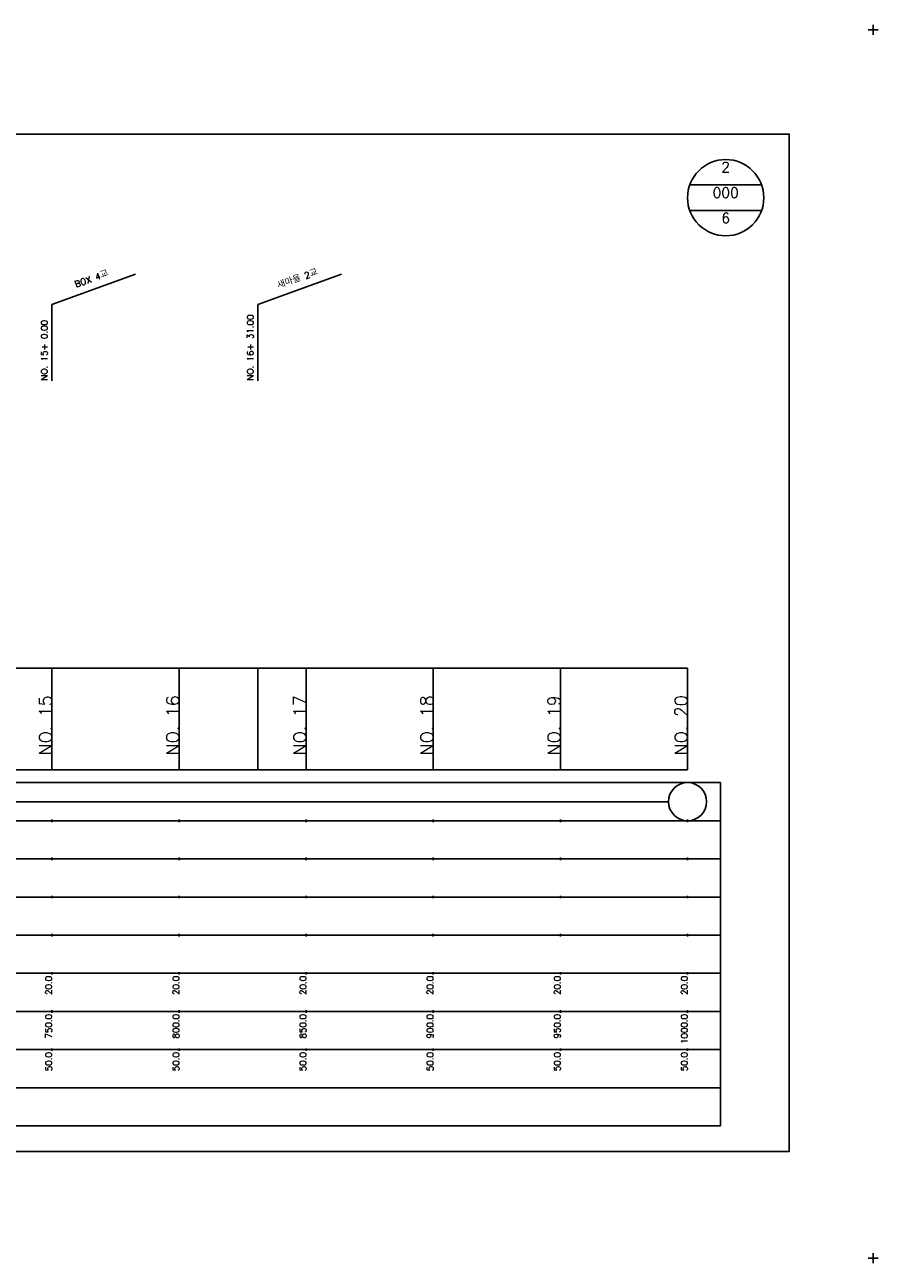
# Model space of a CAD drawing. Extents: x -2 to 685, y -2 to 968.
# Tile 4 of 4: x 349 to 685, y 481 to 968. Entities that reach past the tile are written whole.
import ezdxf
from ezdxf.enums import TextEntityAlignment as Align

# ---------------------------------------------------------------- set-up
doc = ezdxf.new("R2010")
doc.units = 0
doc.header["$LTSCALE"] = 5
for name, color, linetype in [('BOX', 5, 'CONTINUOUS'), ('DT1', 3, 'CONTINUOUS'), ('DT2', 6, 'CONTINUOUS'), ('LT1', 4, 'CONTINUOUS'), ('ST1', 7, 'CONTINUOUS')]:
    doc.layers.add(name, color=color, linetype=linetype)
doc.styles.add('GHS', font='ROMANS.shx', dxfattribs={"bigfont": 'GHS.shx'})

msp = doc.modelspace()

# ---------------------------------------------------------------- linework, layer by layer
at = {"layer": 'BOX'}
msp.add_lwpolyline([(50, 525), (650, 525), (650, 925), (50, 925), (50, 525)], dxfattribs=at)
at = {"layer": 'DT1'}
for p, q in [((360, 704.83), (360, 705.83)), ((410, 704.83), (410, 705.83)), ((460, 704.83), (460, 705.83)), ((510, 704.83), (510, 705.83)), ((560, 704.83), (560, 705.83)), ((610, 704.83), (610, 705.83))]:
    msp.add_line(p, q, dxfattribs=at)
at = {"layer": 'LT1', "linetype": 'CONTINUOUS'}
for p, q in [((360, 858), (392.89, 869.97)), ((441, 858), (473.89, 869.97)), ((360, 828), (360, 858)), ((441, 828), (441, 858))]:
    msp.add_line(p, q, dxfattribs=at)
at = {"layer": 'LT1'}
for p, q in [((360, 675), (360, 715)), ((410, 675), (410, 715)), ((441, 675), (441, 715)), ((460, 675), (460, 715)), ((510, 675), (510, 715)), ((560, 675), (560, 715)), ((610, 675), (610, 715)), ((110, 675), (610, 675)), ((360, 654.5), (360, 655.5)), ((410, 654.5), (410, 655.5)), ((460, 654.5), (460, 655.5)), ((510, 654.5), (510, 655.5)), ((560, 654.5), (560, 655.5)), ((610, 654.5), (610, 655.5)), ((360, 639.5), (360, 640.5)), ((410, 639.5), (410, 640.5)), ((460, 639.5), (460, 640.5)), ((510, 639.5), (510, 640.5)), ((560, 639.5), (560, 640.5)), ((610, 639.5), (610, 640.5)), ((360, 624.5), (360, 625.5)), ((410, 624.5), (410, 625.5)), ((460, 624.5), (460, 625.5)), ((510, 624.5), (510, 625.5)), ((560, 624.5), (560, 625.5)), ((610, 624.5), (610, 625.5)), ((360, 609.5), (360, 610.5)), ((410, 609.5), (410, 610.5)), ((460, 609.5), (460, 610.5)), ((510, 609.5), (510, 610.5)), ((560, 609.5), (560, 610.5)), ((610, 609.5), (610, 610.5)), ((360, 594.5), (360, 595.5)), ((410, 594.5), (410, 595.5)), ((460, 594.5), (460, 595.5)), ((510, 594.5), (510, 595.5)), ((560, 594.5), (560, 595.5)), ((610, 594.5), (610, 595.5)), ((360, 579.5), (360, 580.5)), ((410, 579.5), (410, 580.5)), ((460, 579.5), (460, 580.5)), ((510, 579.5), (510, 580.5)), ((560, 579.5), (560, 580.5)), ((610, 579.5), (610, 580.5)), ((360, 564.5), (360, 565.5)), ((410, 564.5), (410, 565.5)), ((460, 564.5), (460, 565.5)), ((510, 564.5), (510, 565.5)), ((560, 564.5), (560, 565.5)), ((610, 564.5), (610, 565.5))]:
    msp.add_line(p, q, dxfattribs=at)
msp.add_lwpolyline([(110, 715), (160, 715), (210, 715), (260, 715), (310, 715), (360, 715), (410, 715), (460, 715), (510, 715), (560, 715), (610, 715)], dxfattribs=at)
at = {"layer": 'ST1'}
for p, q in [((681, 966), (685, 966)), ((683, 964), (683, 968)), ((80, 670), (623, 670)), ((623, 535), (623, 670)), ((87.5, 655), (623, 655)), ((80, 640), (623, 640)), ((87.5, 625), (623, 625)), ((80, 610), (623, 610)), ((80, 595), (623, 595)), ((80, 580), (623, 580)), ((80, 565), (623, 565)), ((80, 550), (623, 550)), ((80, 535), (623, 535)), ((681, 483), (685, 483)), ((683, 481), (683, 485))]:
    msp.add_line(p, q, dxfattribs=at)
at = {"layer": 'ST1', "linetype": 'CONTINUOUS'}
for p, q in [((639.14, 905), (610.86, 905)), ((639.14, 895), (610.86, 895)), ((117.5, 662.5), (602.5, 662.5))]:
    msp.add_line(p, q, dxfattribs=at)
for centre, radius in [((625, 900), 15), ((610, 662.5), 7.5)]:
    msp.add_circle(centre, radius, dxfattribs=at)

# ---------------------------------------------------------------- texts
at = {"layer": 'DT1', "linetype": 'CONTINUOUS', "style": 'GHS'}
for s, p in [('새마을 2교', (457, 866.99)), ('BOX 4교', (376, 866.99))]:
    msp.add_text(s, height=2.5, rotation=20, dxfattribs=at).set_placement(p, align=Align.CENTER)
for s, p in [('NO. 15+ 0.00', (358.25, 828.12)), ('NO. 16+ 31.00', (439.25, 828.12))]:
    msp.add_text(s, height=2.5, rotation=90, dxfattribs=at).set_placement(p)
at = {"layer": 'DT1', "style": 'GHS'}
for s, height, p in [('NO. 15', 5, (360, 704.33)), ('NO. 16', 5, (410, 704.33)), ('NO. 17', 5, (460, 704.33)), ('NO. 18', 5, (510, 704.33)), ('NO. 19', 5, (560, 704.33)), ('NO. 20', 5, (610, 704.33)), (' 20.0', 2.5, (360, 594)), (' 20.0', 2.5, (410, 594)), (' 20.0', 2.5, (460, 594)), (' 20.0', 2.5, (510, 594)), (' 20.0', 2.5, (560, 594)), (' 20.0', 2.5, (610, 594)), ('   750.0', 2.5, (360, 579)), ('   800.0', 2.5, (410, 579)), ('   850.0', 2.5, (460, 579)), ('   900.0', 2.5, (510, 579)), ('   950.0', 2.5, (560, 579)), ('  1000.0', 2.5, (610, 579)), ('  50.0', 2.5, (360, 564)), ('  50.0', 2.5, (410, 564)), ('  50.0', 2.5, (460, 564)), ('  50.0', 2.5, (510, 564)), ('  50.0', 2.5, (560, 564)), ('  50.0', 2.5, (610, 564))]:
    msp.add_text(s, height=height, rotation=90, dxfattribs=at).set_placement(p, align=Align.RIGHT)
at = {"layer": 'DT2', "linetype": 'CONTINUOUS', "style": 'GHS'}
for s, p in [('2', (625, 910)), ('000', (625, 900)), ('6', (625, 890))]:
    msp.add_text(s, height=4, dxfattribs=at).set_placement(p, align=Align.CENTER)

doc.saveas('drawing.dxf')
